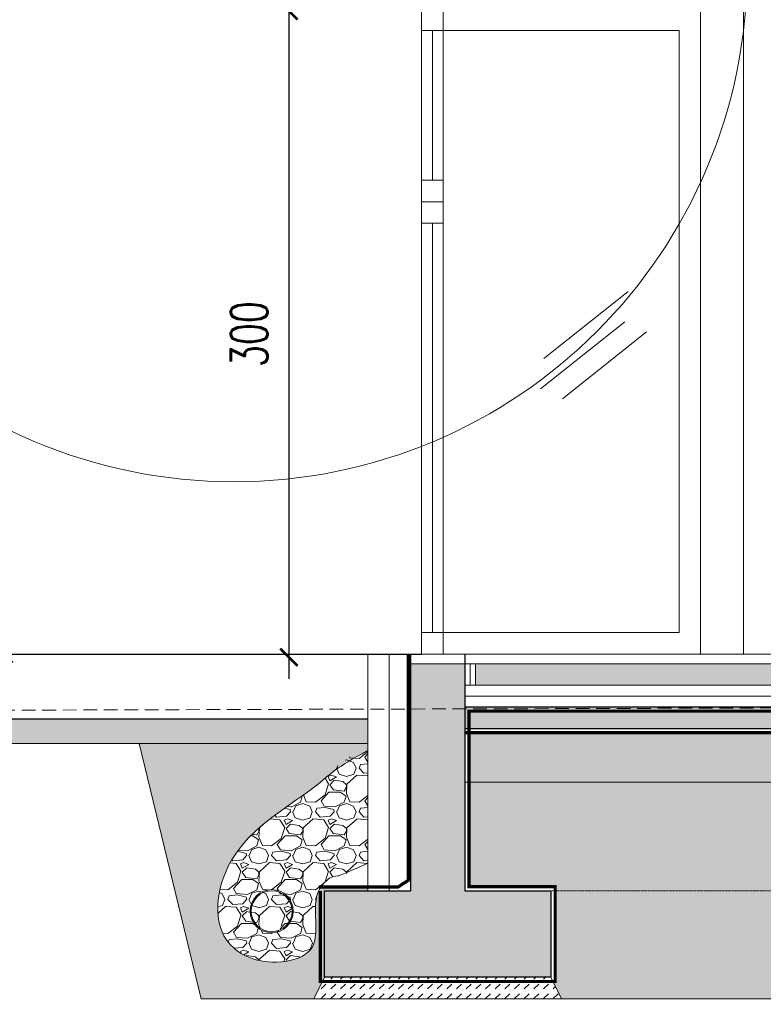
# Model space of a CAD drawing. Header units: millimetres. Extents: x -115268 to 140687, y -37779 to 24471.
# Tile 192 of 256: x 77527 to 77872, y -11042 to -10585. Entities that reach past the tile are written whole.
import ezdxf

# ---------------------------------------------------------------- set-up
doc = ezdxf.new("R2010")
doc.units = ezdxf.units.MM
doc.header["$PDMODE"] = 2
doc.header["$PDSIZE"] = 1
doc.linetypes.add('ACAD_ISO03W100', pattern=[30, 12, -18])
doc.linetypes.add('DASHED', pattern=[19.05, 12.7, -6.35])
doc.layers.get('0').update_dxf_attribs({"lineweight": 9})
for name, color, linetype, lineweight in [('A stolarka', 4, 'Continuous', 9), ('A_CIENKA', 7, 'Continuous', 9), ('A_HATCH', 8, 'Continuous', 9), ('A_IZOLACJA', 8, 'ZIGZAG', 9), ('A_KONSTRUKCJA', 3, 'Continuous', 25), ('A_PRZERYW', 8, 'DASHED', 9), ('A_WIDOK', 253, 'Continuous', 9)]:
    doc.layers.add(name, color=color, linetype=linetype, lineweight=lineweight)
doc.layers.add('A_WYMIAR', color=253, linetype='Continuous', lineweight=5, transparency=0.2)
doc.styles.add('romans 1-100', font='romans.shx', dxfattribs={"width": 0.7, "height": 17})
doc.linetypes.add('ZIGZAG', pattern='A,0.00254,-5.08,[131,ltypeshp.shx,S=5.08,R=0,X=-5.08,Y=0],-10.16,[131,ltypeshp.shx,S=5.08,R=180,X=5.08,Y=0],-5.08', length=20.32254)
doc.dimstyles.new('___SKALA_1_100', dxfattribs={"dimscale": 10, "dimtxt": 17, "dimasz": 0.8, "dimexe": 2, "dimexo": 2, "dimgap": 1, "dimtad": 1, "dimdec": 4, "dimrnd": 0.5, "dimdsep": 46, "dimtxsty": 'romans 1-100', "dimblk": 'ARCHTICK', "dimcen": 0.1, "dimdle": 1, "dimse1": 1, "dimse2": 1, "dimadec": 0, "dimazin": 0, "dimtfac": 1, "dimtdec": 4, "dimtix": 1, "dimtmove": 0, "dimatfit": 3, "dimldrblk": 'ARCHTICK', "dimfxl": 6, "dimfxlon": 1, "dimtolj": 1, "dimarcsym": 0})
pattern_1 = [(45, (32680.1132, 64.7294), (0, 4.49012806), [3.175, -3.175])]

# ---------------------------------------------------------------- blocks, each defined once
blk = doc.blocks.new('_ArchTick')
at = {"color": 0, "linetype": 'ByBlock', "const_width": 0.15}
blk.add_lwpolyline([(-0.5, -0.5), (0.5, 0.5)], dxfattribs=at)
blk = doc.blocks.new('*D447')
at = {"layer": 'A_WYMIAR', "color": 0, "lineweight": -2, "transparency": 16777216}
blk.add_line((77519.36, -10399.44), (77519.36, -10889.43), dxfattribs=at)
at = {"layer": 'Defpoints', "color": 0, "transparency": 16777216}
for p in [(77537.85, -10409.44), (77519.36, -10879.43), (77537.85, -10879.43)]:
    blk.add_point(p, dxfattribs=at)
at = {"layer": 'A_WYMIAR', "color": 0, "lineweight": -2, "transparency": 16777216, "xscale": 8, "yscale": 8, "zscale": 8}
for p, rotation in [((77519.36, -10409.44), 90), ((77519.36, -10879.43), 270)]:
    blk.add_blockref('_ArchTick', p, dxfattribs=dict(at, rotation=rotation))
at = {"layer": 'A_WYMIAR', "color": 0, "transparency": 16777216, "insert": (77500.86, -10644.43), "char_height": 17, "attachment_point": 5, "rotation": 90, "style": 'romans 1-100'}
blk.add_mtext('\\A1;470', dxfattribs=at)
blk = doc.blocks.new('*D448')
at = {"layer": 'A_WYMIAR', "color": 0, "lineweight": -2, "transparency": 16777216}
blk.add_line((77651.76, -10570.89), (77651.76, -10890.87), dxfattribs=at)
at = {"layer": 'Defpoints', "color": 0, "transparency": 16777216}
for p in [(77651.76, -10580.89), (77651.76, -10880.87), (77651.76, -10880.87)]:
    blk.add_point(p, dxfattribs=at)
at = {"layer": 'A_WYMIAR', "color": 0, "lineweight": -2, "transparency": 16777216, "xscale": 8, "yscale": 8, "zscale": 8}
for p, rotation in [((77651.76, -10580.89), 90), ((77651.76, -10880.87), 270)]:
    blk.add_blockref('_ArchTick', p, dxfattribs=dict(at, rotation=rotation))
at = {"layer": 'A_WYMIAR', "color": 0, "transparency": 16777216, "insert": (77633.26, -10730.88), "char_height": 17, "attachment_point": 5, "rotation": 90, "style": 'romans 1-100'}
blk.add_mtext('\\A1;300', dxfattribs=at)

msp = doc.modelspace()

# ---------------------------------------------------------------- hatches: boundary and pattern name
at = {"layer": 'A_CIENKA', "true_color": 0x636466}
h = msp.add_hatch(dxfattribs=at)
h.set_pattern_fill('GRAVEL', color=251, scale=0.8)
h.set_pattern_definition([(228.0127875, (32694.7436, 85.0494), (-162.560000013, -182.87999999), [2.7337715, -270.643869]), (184.969741, (32692.9148, 83.0174), (243.839999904, 20.320001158), [4.691238, -464.432391]), (132.510447, (32688.2412, 82.611), (203.200000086, -223.519999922), [3.307852, -327.477782]), (267.273689, (32680.3164, 77.531), (20.320000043, 406.399999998), [4.272036, -422.931499]), (292.8336542, (32680.1132, 73.2638), (-101.600000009, 243.839999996), [4.18907, -414.718462]), (357.273689, (32681.7388, 69.403), (-406.399999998, 20.320000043), [4.272036, -422.931499]), (37.6942405, (32686.006, 69.1998), (-264.159999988, -203.200000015), [5.649549, -559.3049225]), (72.2553284, (32690.4764, 72.6542), (142.240000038, 447.039999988), [5.333756, -528.042053]), (121.4295656, (32692.102, 77.7342), (-162.560000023, 264.159999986), [4.286504, -424.364366]), (175.2363583, (32689.8668, 81.3918), (223.519999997, -20.320000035), [4.893706, -239.791496]), (222.3974378, (32684.99, 81.7982), (-243.839999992, -223.5200000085), [6.328623, -626.53418]), (138.814075, (32700.4332, 77.3278), (-142.23999999, 121.92000001), [2.160036, -213.844527]), (171.4692344, (32698.8076, 78.7502), (264.160000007, -40.639999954), [4.109456, -406.837112]), (225, (32694.744, 79.36), (-5e-15, -20.32), [2.873675, -25.863145]), (203.1985905, (32693.3212, 81.7982), (101.6, 40.64), [1.5475306, -153.204979]), (291.8014095, (32691.8988, 81.1886), (-20.32, 60.96), [2.188525, -107.238024]), (30.9637565, (32692.7116, 79.1566), (60.96, 40.64), [3.554557, -114.930385]), (161.565051, (32695.7596, 80.9854), (40.64, -20.32), [2.570297, -61.687185]), (16.3895403, (32680.1132, 81.1886), (203.2, 60.96), [3.600704, -356.470613]), (70.346176, (32683.5676, 82.2046), (-81.280000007, -223.519999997), [3.0207915, -299.0577254]), (293.1985905, (32695.7596, 85.0494), (-40.64, 101.6), [3.095041, -151.657469]), (343.6104597, (32696.9788, 82.2046), (-203.200000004, 60.959999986), [3.600704, -356.470613]), (339.443955, (32680.1132, 68.5902), (-101.6, 40.64), [3.472282, -170.1418745]), (294.7751406, (32683.3644, 67.371), (-101.60000012, 223.519999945), [2.909377, -288.028747]), (66.8014095, (32695.9628, 64.7294), (40.64, 101.6), [3.095041, -151.657469]), (17.3540246, (32697.182, 67.5742), (-264.159999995, -81.280000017), [3.406262, -337.219008]), (69.443955, (32686.006, 64.7294), (-40.64, -101.6), [1.736141, -171.878015]), (101.3099325, (32694.7436, 64.7294), (-20.32, 81.28), [1.036117, -102.57596]), (165.963757, (32694.5404, 65.7454), (60.96, -20.32), [4.18907, -79.592437]), (186.009006, (32690.4764, 66.7614), (203.2, 20.32000001), [3.882136, -384.330919]), (303.690068, (32692.7116, 77.328), (-20.32, 40.64), [2.930591, -70.334211]), (353.1572266, (32694.3372, 74.8894), (345.440000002, -40.639999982), [5.116454, -506.5280725]), (60.945396, (32699.4172, 74.2798), (-81.28, -142.24), [2.092066, -207.1151385]), (90, (32700.433, 76.109), (-20.32, 20.32), [1.2192, -19.1008]), (120.256437, (32690.07, 67.371), (81.27999999, -142.240000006), [2.822936, -279.471526]), (48.0127875, (32688.6476, 69.8094), (162.560000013, 182.87999999), [5.467543, -267.910098]), (360, (32692.305, 73.873), (20.32, 20.32), [5.2832, -15.0368]), (325.3048465, (32697.5884, 73.8734), (203.200000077, -142.23999989), [3.2128765, -318.074534]), (254.054604, (32700.23, 72.0446), (-20.32, -81.28), [2.958633, -144.9732]), (207.6459754, (32699.4172, 69.1998), (-386.080000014, -203.199999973), [4.817161, -476.899715]), (175.4260787, (32695.15, 66.9646), (-264.16, 20.32), [5.096236, -504.526772])])
h.paths.add_polyline_path([(80010.85402, -10915.92547), (77735.33365, -10915.92547), (77735.33365, -10938.92547), (80010.85402, -10938.92547)])
h = msp.add_hatch(dxfattribs=at)
h.set_pattern_fill('GRAVEL', color=251, scale=0.8)
h.set_pattern_definition([(228.0127875, (-91572.645, 196026.7232), (-162.560000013, -182.879999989), [2.7337715, -270.6438691]), (184.969741, (-91574.4738, 196024.6912), (243.8399999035, 20.3200011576), [4.6912378, -464.4323911]), (132.5104471, (-91579.1474, 196024.2848), (203.200000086, -223.519999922), [3.3078522, -327.4777824]), (267.273689, (-91587.0722, 196019.2048), (20.3200000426, 406.399999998), [4.2720362, -422.9314994]), (292.8336542, (-91587.2754, 196014.9376), (-101.6000000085, 243.8399999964), [4.1890696, -414.718462]), (357.273689, (-91585.6498, 196011.0768), (-406.399999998, 20.3200000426), [4.2720362, -422.9314994]), (37.69424047, (-91581.38264, 196010.8736), (-264.1599999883, -203.2000000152), [5.6495493, -559.3049225]), (72.25532837, (-91576.91224, 196014.328), (142.2400000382, 447.0399999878), [5.3337562, -528.0420528]), (121.4295656, (-91575.2866, 196019.408), (-162.560000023, 264.1599999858), [4.286504, -424.3643656]), (175.2363583, (-91577.5218, 196023.0656), (223.519999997, -20.320000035), [4.8937062, -239.7914956]), (222.3974378, (-91582.39864, 196023.472), (-243.8399999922, -223.5200000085), [6.3286234, -626.5341801]), (138.8140748, (-91566.9554, 196019.0016), (-142.239999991, 121.92000001), [2.1600363, -213.8445266]), (171.4692344, (-91568.581, 196020.424), (264.160000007, -40.639999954), [4.1094558, -406.837112]), (225, (-91572.645, 196021.034), (-5e-15, -20.32), [2.8736747, -25.8631449]), (203.1985905, (-91574.0674, 196023.472), (101.600000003, 40.639999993), [1.5475306, -153.204979]), (291.8014095, (-91575.49, 196022.8624), (-20.320000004, 60.96), [2.188525, -107.2380239]), (30.9637565, (-91574.677, 196020.8304), (60.96, 40.64), [3.5545573, -114.9303852]), (161.5650512, (-91571.629, 196022.659), (40.64, -20.32), [2.5702971, -61.687185]), (16.38954033, (-91587.2754, 196022.8624), (203.2, 60.96), [3.600704, -356.4706134]), (70.34617594, (-91583.821, 196023.8784), (-81.2800000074, -223.5199999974), [3.0207915, -299.0577254]), (293.1985905, (-91571.629, 196026.7232), (-40.639999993, 101.600000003), [3.0950408, -151.6574687]), (343.61045967, (-91570.4098, 196023.8784), (-203.2000000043, 60.959999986), [3.600704, -356.4706134]), (339.4439548, (-91587.2754, 196010.264), (-101.6, 40.64), [3.4722816, -170.1418745]), (294.7751406, (-91584.0242, 196009.0448), (-101.600000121, 223.519999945), [2.909377, -288.028747]), (66.8014095, (-91571.4258, 196006.4032), (40.639999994, 101.600000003), [3.0950408, -151.6574687]), (17.35402464, (-91570.2066, 196009.248), (-264.159999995, -81.280000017), [3.4062619, -337.2190078]), (69.4439548, (-91581.3826, 196006.4032), (-40.64, -101.6), [1.7361408, -171.8780153]), (101.3099325, (-91572.645, 196006.403), (-20.32, 81.28), [1.0361168, -102.5759597]), (165.9637565, (-91572.848, 196007.419), (60.96, -20.32), [4.1890696, -79.5924367]), (186.00900596, (-91576.9122, 196008.4352), (203.199999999, 20.3200000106), [3.882136, -384.3309189]), (303.6900675, (-91574.677, 196019.0016), (-20.32, 40.64), [2.930591, -70.3342109]), (353.1572266, (-91573.0514, 196016.5632), (345.4400000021, -40.639999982), [5.1164541, -506.5280725]), (60.9453959, (-91567.9714, 196015.9536), (-81.280000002, -142.239999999), [2.0920659, -207.1151385]), (90, (-91566.955, 196017.782), (-20.32, 20.32), [1.2192, -19.1008]), (120.25643716, (-91577.3186, 196009.0448), (81.27999999, -142.240000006), [2.8229357, -279.4715262]), (48.0127875, (-91578.741, 196011.4832), (162.560000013, 182.879999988), [5.467543, -267.9100976]), (360, (-91575.083, 196015.547), (20.32, 20.32), [5.2832, -15.0368]), (325.3048465, (-91569.8002, 196015.5472), (203.200000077, -142.23999989), [3.2128765, -318.0745338]), (254.0546041, (-91567.1586, 196013.7184), (-20.32, -81.28), [2.9586326, -144.9732003]), (207.64597536, (-91567.9714, 196010.8736), (-386.0800000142, -203.199999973), [4.8171608, -476.8997154]), (175.42607874, (-91572.2386, 196008.6384), (-264.16, 20.32), [5.0962357, -504.5267716])])
edge = h.paths.add_edge_path(flags=16)
edge.add_arc((77643.43813, -10998.57249), 10, -180, 180, ccw=False)
edge = h.paths.add_edge_path(flags=16)
edge.add_arc((77643.43813, -10998.57249), 9.5, -180, 180, ccw=False)
h.paths.add_polyline_path([(77688.33365, -10925.319), (77688.33365, -10977.87659), (77675.6554, -10982.24375), (77675.57002, -10982.26055), (77675.48517, -10982.27664), (77675.40087, -10982.29206), (77675.31716, -10982.30685), (77675.23407, -10982.32103), (77675.15162, -10982.33466), (77675.06983, -10982.34775), (77674.98873, -10982.36035), (77674.90836, -10982.37249), (77674.82873, -10982.38422), (77674.74988, -10982.39555), (77674.67183, -10982.40654), (77674.5946, -10982.41722), (77674.51823, -10982.42762), (77674.44274, -10982.43777), (77674.36816, -10982.44772), (77674.29447, -10982.45749), (77674.22166, -10982.46709), (77674.1497, -10982.47654), (77674.07858, -10982.48586), (77674.00828, -10982.49508), (77673.93878, -10982.5042), (77673.87005, -10982.51324), (77673.80207, -10982.52224), (77673.73483, -10982.53119), (77673.66831, -10982.54013), (77673.60248, -10982.54907), (77673.53733, -10982.55803), (77673.47283, -10982.56702), (77673.40896, -10982.57607), (77673.34571, -10982.58519), (77673.28305, -10982.5944), (77673.22097, -10982.60373), (77673.15943, -10982.61318), (77673.09843, -10982.62278), (77673.03795, -10982.63255), (77672.97795, -10982.6425), (77672.91843, -10982.65265), (77672.85936, -10982.66302), (77672.80072, -10982.67364), (77672.74249, -10982.68451), (77672.68465, -10982.69565), (77672.62719, -10982.70709), (77672.57007, -10982.71884), (77672.51329, -10982.73093), (77672.45681, -10982.74336), (77672.40063, -10982.75616), (77672.34471, -10982.76935), (77672.28904, -10982.78294), (77672.23361, -10982.79696), (77672.17838, -10982.81141), (77672.12334, -10982.82633), (77672.06846, -10982.84172), (77672.01374, -10982.85761), (77671.95914, -10982.87402), (77671.90465, -10982.89096), (77671.85025, -10982.90845), (77671.79592, -10982.92651), (77671.74163, -10982.94516), (77671.68737, -10982.96442), (77671.63311, -10982.9843), (77671.57884, -10983.00482), (77671.52454, -10983.02601), (77671.47018, -10983.04788), (77671.41575, -10983.07045), (77671.36122, -10983.09373), (77671.30657, -10983.11775), (77671.2518, -10983.14253), (77671.19686, -10983.16807), (77671.14175, -10983.19441), (77671.08644, -10983.22156), (77671.03092, -10983.24953), (77670.97516, -10983.27835), (77670.91914, -10983.30804), (77670.86285, -10983.3386), (77670.80625, -10983.37007), (77670.74934, -10983.40246), (77670.69209, -10983.43579), (77670.63449, -10983.47007), (77670.5765, -10983.50533), (77670.51812, -10983.54158), (77670.45933, -10983.57883), (77670.40015, -10983.61707), (77670.34059, -10983.65631), (77670.28066, -10983.69651), (77670.22038, -10983.73769), (77670.15977, -10983.77983), (77670.09884, -10983.82293), (77670.03759, -10983.86697), (77669.97606, -10983.91194), (77669.91424, -10983.95785), (77669.85216, -10984.00468), (77669.78983, -10984.05241), (77669.72727, -10984.10106), (77669.66448, -10984.1506), (77669.60148, -10984.20102), (77669.53829, -10984.25233), (77669.47491, -10984.30451), (77669.41138, -10984.35755), (77669.34769, -10984.41145), (77669.28386, -10984.4662), (77669.21991, -10984.52178), (77669.15585, -10984.5782), (77669.0917, -10984.63544), (77669.02747, -10984.69349), (77668.96317, -10984.75235), (77668.89882, -10984.81201), (77668.83443, -10984.87246), (77668.77002, -10984.93369), (77668.70559, -10984.99569), (77668.64118, -10985.05846), (77668.57678, -10985.12199), (77668.51241, -10985.18627), (77668.4481, -10985.25128), (77668.38384, -10985.31703), (77668.31966, -10985.38351), (77668.25557, -10985.4507), (77668.19159, -10985.5186), (77668.12772, -10985.58721), (77668.06399, -10985.6565), (77668.0004, -10985.72648), (77667.93698, -10985.79713), (77667.87373, -10985.86845), (77667.81067, -10985.94044), (77667.74781, -10986.01307), (77667.68517, -10986.08634), (77667.62277, -10986.16026), (77667.56061, -10986.23479), (77667.49871, -10986.30995), (77667.43708, -10986.38572), (77667.37575, -10986.46209), (77667.31472, -10986.53905), (77667.254, -10986.6166), (77667.19362, -10986.69473), (77667.13358, -10986.77343), (77667.07391, -10986.85269), (77667.0146, -10986.93251), (77666.95569, -10987.01287), (77666.89718, -10987.09376), (77666.83908, -10987.17519), (77666.78142, -10987.25713), (77666.7242, -10987.33959), (77666.66745, -10987.42256), (77666.61116, -10987.50602), (77666.55537, -10987.58996), (77666.50007, -10987.67439), (77666.4453, -10987.75929), (77666.39105, -10987.84466), (77666.33735, -10987.93048), (77666.2842, -10988.01674), (77666.23163, -10988.10345), (77666.17965, -10988.19059), (77666.12827, -10988.27815), (77666.07751, -10988.36612), (77666.02737, -10988.45451), (77665.72925, -10989.0155), (77665.45948, -10989.59019), (77665.21842, -10990.17808), (77665.00466, -10990.77954), (77664.81677, -10991.39491), (77664.65332, -10992.02456), (77664.51288, -10992.66886), (77664.39402, -10993.32816), (77664.29531, -10994.00282), (77664.21531, -10994.69322), (77664.15261, -10995.3997), (77664.10576, -10996.12265), (77664.07334, -10996.8624), (77664.05392, -10997.61933), (77664.04607, -10998.39381), (77664.04836, -10999.18618), (77664.05935, -10999.99682), (77664.07762, -11000.82608), (77664.10174, -11001.67433), (77664.13027, -11002.54193), (77664.16179, -11003.42925), (77664.19433, -11004.33594), (77664.22336, -11005.25832), (77664.24356, -11006.19167), (77664.2496, -11007.13126), (77664.23617, -11008.07238), (77664.19793, -11009.0103), (77664.12958, -11009.94032), (77664.02579, -11010.85771), (77663.88124, -11011.75775), (77663.6906, -11012.63572), (77663.44856, -11013.48691), (77663.1498, -11014.30659), (77662.78899, -11015.09004), (77662.36086, -11015.83259), (77661.86359, -11016.5315), (77661.3009, -11017.18725), (77660.67699, -11017.80056), (77659.99608, -11018.37219), (77659.26237, -11018.90289), (77658.48009, -11019.39338), (77657.65345, -11019.84442), (77656.78665, -11020.25675), (77655.88391, -11020.63112), (77654.94944, -11020.96826), (77653.98745, -11021.26892), (77653.00216, -11021.53385), (77651.99778, -11021.76379), (77650.97852, -11021.95948), (77649.9486, -11022.12166), (77648.91221, -11022.25108), (77647.87359, -11022.34849), (77646.83694, -11022.41462), (77645.80647, -11022.45023), (77644.78541, -11022.45595), (77643.77472, -11022.43222), (77642.77507, -11022.37944), (77641.78709, -11022.29801), (77640.81143, -11022.18833), (77639.84875, -11022.0508), (77638.89968, -11021.88583), (77637.96489, -11021.6938), (77637.04502, -11021.47512), (77636.14071, -11021.2302), (77635.25262, -11020.95942), (77634.38139, -11020.6632), (77633.52767, -11020.34193), (77632.69212, -11019.996), (77631.87537, -11019.62583), (77631.07808, -11019.23182), (77630.3009, -11018.81435), (77629.54448, -11018.37384), (77628.80946, -11017.91067), (77628.09649, -11017.42526), (77627.40622, -11016.918), (77626.7393, -11016.3893), (77626.09638, -11015.83954), (77625.4781, -11015.26914), (77624.88512, -11014.6785), (77624.31809, -11014.068), (77623.77764, -11013.43806), (77623.26444, -11012.78907), (77622.77913, -11012.12143), (77622.32214, -11011.4356), (77621.8932, -11010.7322), (77621.4919, -11010.01188), (77621.11781, -11009.27531), (77620.77053, -11008.52314), (77620.44963, -11007.75602), (77620.15471, -11006.97463), (77620.07544, -11006.74068), (77619.67697, -11005.43485), (77619.39193, -11004.32093), (77619.15417, -11003.18591), (77618.963, -11002.03145), (77618.81776, -11000.85918), (77618.71777, -10999.67075), (77618.66237, -10998.46779), (77618.65087, -10997.25194), (77618.6826, -10996.02485), (77618.7569, -10994.78816), (77618.87309, -10993.5435), (77619.0305, -10992.29251), (77619.22846, -10991.03685), (77619.46629, -10989.77813), (77619.74333, -10988.51802), (77620.05889, -10987.25814), (77620.41232, -10986.00014), (77620.80292, -10984.74566), (77621.23005, -10983.49633), (77621.69301, -10982.25381), (77622.19114, -10981.01972), (77622.72377, -10979.79571), (77623.29022, -10978.58342), (77623.88982, -10977.38449), (77624.52191, -10976.20057), (77625.1858, -10975.03328), (77625.88083, -10973.88427), (77626.60632, -10972.75518), (77627.36149, -10971.64727), (77628.14512, -10970.56029), (77628.95592, -10969.49368), (77629.79256, -10968.44688), (77630.65375, -10967.4193), (77631.53817, -10966.41037), (77632.44452, -10965.41953), (77633.37148, -10964.4462), (77634.31774, -10963.48981), (77635.28201, -10962.54979), (77636.26296, -10961.62557), (77637.25929, -10960.71657), (77638.2697, -10959.82222), (77639.29287, -10958.94196), (77640.32749, -10958.0752), (77641.37225, -10957.22139), (77642.42586, -10956.37994), (77643.48699, -10955.55028), (77644.55434, -10954.73185), (77645.62659, -10953.92406), (77646.70245, -10953.12636), (77647.7806, -10952.33817), (77648.85974, -10951.55891), (77649.93855, -10950.78801), (77651.01572, -10950.02491), (77652.08995, -10949.26903), (77653.15993, -10948.5198), (77654.22435, -10947.77664), (77655.2819, -10947.03899), (77656.33128, -10946.30628), (77657.37116, -10945.57792), (77658.40025, -10944.85336), (77659.41723, -10944.13202), (77660.4208, -10943.41332), (77661.40965, -10942.6967), (77662.38247, -10941.98158), (77663.33795, -10941.2674), (77664.27477, -10940.55357), (77665.19164, -10939.83953), (77666.08725, -10939.12471), (77666.96028, -10938.40854), (77667.80943, -10937.69044), (77668.63396, -10936.97025), (77669.43409, -10936.24852), (77670.21016, -10935.52586), (77670.9625, -10934.80288), (77671.69144, -10934.0802), (77672.39732, -10933.35843), (77673.08046, -10932.6382), (77673.7412, -10931.92011), (77674.37987, -10931.20477), (77688.33365, -10920.96658), (77688.33365, -10924.20635)])
at = {"layer": 'A_HATCH', "transparency": 33554687}
h = msp.add_hatch(dxfattribs=at)
h.set_pattern_fill('DASH', color=256, angle=45)
h.set_pattern_definition(pattern_1)
h.paths.add_polyline_path([(78553.51017, -10903.92547), (77733.33365, -10903.92547), (77733.33365, -10913.92547), (78553.51017, -10913.92547)])
h.paths.add_polyline_path([(77517.48387, -11899.65929), (77517.48387, -11861.12596), (77491.98387, -11861.12596), (77491.98387, -11899.65929)], flags=9)
h.paths.add_polyline_path([(77518.61232, -10663.98121), (77518.61232, -10624.88121), (77493.11232, -10624.88121), (77493.11232, -10663.98121)], flags=9)
h.paths.add_polyline_path([(77680.74867, -10749.48121), (77680.74867, -10710.38121), (77655.24867, -10710.38121), (77655.24867, -10749.48121)], flags=9)
h.paths.add_polyline_path([(77515.36541, -11256.67459), (77525.01753, -11256.67459), (77525.01753, -11236.06749), (77515.36541, -11236.06749)], flags=9)
h.paths.add_polyline_path([(77187.87467, -11256.67459), (77399.38899, -11256.67459), (77399.38899, -11236.06749), (77187.87467, -11236.06749)], flags=9)
h.paths.add_polyline_path([(77515.28052, -11322.29221), (77524.93263, -11322.29221), (77524.93263, -11301.68512), (77515.28052, -11301.68512)], flags=9)
h.paths.add_polyline_path([(77515.31462, -11289.59626), (77554.4756, -11289.59626), (77554.4756, -11268.98917), (77515.31462, -11268.98917)], flags=9)
h.paths.add_polyline_path([(77514.20275, -11224.1225), (77557.24505, -11224.1225), (77557.24505, -11203.5154), (77514.20275, -11203.5154)], flags=9)
h.paths.add_polyline_path([(77515.28052, -11191.34469), (77524.93263, -11191.34469), (77524.93263, -11170.7376), (77515.28052, -11170.7376)], flags=9)
h.paths.add_polyline_path([(77514.20275, -11158.64874), (77557.24505, -11158.64874), (77557.24505, -11138.04164), (77514.20275, -11138.04164)], flags=9)
h.paths.add_polyline_path([(77514.20275, -11125.91186), (77557.24505, -11125.91186), (77557.24505, -11105.30476), (77514.20275, -11105.30476)], flags=9)
h.paths.add_polyline_path([(77515.54655, -11093.13405), (77562.47015, -11093.13405), (77562.47015, -11072.52695), (77515.54655, -11072.52695)], flags=9)
h.paths.add_polyline_path([(77153.4927, -11062.82329), (77175.58001, -11062.82329), (77175.58001, -11042.2162), (77153.4927, -11042.2162)], flags=9)
h.paths.add_polyline_path([(77188.26044, -11322.29221), (77277.88527, -11322.29221), (77277.88527, -11301.68512), (77188.26044, -11301.68512)], flags=9)
h.paths.add_polyline_path([(77187.78977, -11290.67966), (77464.30966, -11290.67966), (77464.30966, -11268.77203), (77187.78977, -11268.77203)], flags=9)
h.paths.add_polyline_path([(77187.78977, -11224.08157), (77286.76658, -11224.08157), (77286.76658, -11203.47448), (77187.78977, -11203.47448)], flags=9)
h.paths.add_polyline_path([(77187.78977, -11191.34469), (77399.3041, -11191.34469), (77399.3041, -11170.7376), (77187.78977, -11170.7376)], flags=9)
h.paths.add_polyline_path([(77187.78977, -11160.88547), (77508.45826, -11160.88547), (77508.45826, -11139.90548), (77187.78977, -11139.90548)], flags=9)
h.paths.add_polyline_path([(77188.66972, -11125.87093), (77310.92756, -11125.87093), (77310.92756, -11105.26384), (77188.66972, -11105.26384)], flags=9)
h.paths.add_polyline_path([(77188.66972, -11093.18862), (77346.62333, -11093.18862), (77346.62333, -11072.58153), (77188.66972, -11072.58153)], flags=9)
h.paths.add_polyline_path([(77187.63288, -11060.57452), (77353.31501, -11060.57452), (77353.31501, -11039.96743), (77187.63288, -11039.96743)], flags=9)
h.paths.add_polyline_path([(79357.8378, -10379.78814), (79425.3378, -10379.78814), (79425.3378, -10354.78814), (79357.8378, -10354.78814)], flags=9)
h.paths.add_polyline_path([(78989.95665, -12176.81378), (79072.45665, -12176.81378), (79072.45665, -12151.81378), (78989.95665, -12151.81378)], flags=9)
h.paths.add_polyline_path([(79590.90337, -11696.24955), (79658.40337, -11696.24955), (79658.40337, -11671.24955), (79590.90337, -11671.24955)], flags=9)
h.paths.add_polyline_path([(79000.07936, -10861.28317), (79082.57936, -10861.28317), (79082.57936, -10836.28317), (79000.07936, -10836.28317)], flags=9)
h.paths.add_polyline_path([(78971.71643, -10217.78814), (79041.71643, -10217.78814), (79041.71643, -10192.78814), (78971.71643, -10192.78814)], flags=9)
h.paths.add_polyline_path([(78781.65983, -10329.78814), (78849.15983, -10329.78814), (78849.15983, -10304.78814), (78781.65983, -10304.78814)], flags=9)
h.paths.add_polyline_path([(79243.21513, -11534.24955), (79313.21513, -11534.24955), (79313.21513, -11509.24955), (79243.21513, -11509.24955)], flags=9)
h.paths.add_polyline_path([(78887.74596, -12165.73808), (78950.24596, -12165.73808), (78950.24596, -12140.73808), (78887.74596, -12140.73808)], flags=9)
h.paths.add_polyline_path([(78819.48055, -10849.27667), (78881.98055, -10849.27667), (78881.98055, -10824.27667), (78819.48055, -10824.27667)], flags=9)
h.paths.add_polyline_path([(79748.16796, -11658.94474), (79778.16796, -11658.94474), (79778.16796, -11628.94474), (79748.16796, -11628.94474)], flags=9)
h.paths.add_polyline_path([(77794.15489, -11658.94474), (77824.15489, -11658.94474), (77824.15489, -11628.94474), (77794.15489, -11628.94474)], flags=9)
h.paths.add_polyline_path([(77704.50735, -10303.05506), (77704.50735, -10325.14237), (77725.11444, -10325.14237), (77725.11444, -10303.05506)], flags=9)
h.paths.add_polyline_path([(78327.30931, -10341.08253), (78349.39662, -10341.08253), (78349.39662, -10320.47543), (78327.30931, -10320.47543)], flags=9)
h.paths.add_polyline_path([(78156.3486, -12184.02593), (78178.43592, -12184.02593), (78178.43592, -12163.41884), (78156.3486, -12163.41884)], flags=9)
h.paths.add_polyline_path([(77900.10727, -11657.54394), (77922.19458, -11657.54394), (77922.19458, -11636.93684), (77900.10727, -11636.93684)], flags=9)
h.paths.add_polyline_path([(79503.74373, -11657.54394), (79525.83105, -11657.54394), (79525.83105, -11636.93684), (79503.74373, -11636.93684)], flags=9)
h.paths.add_polyline_path([(77774.33141, -11841.71243), (77774.33141, -11863.79975), (77794.93851, -11863.79975), (77794.93851, -11841.71243)], flags=9)
h.paths.add_polyline_path([(78071.47765, -11793.73246), (78071.47765, -11815.81977), (78092.08475, -11815.81977), (78092.08475, -11793.73246)], flags=9)
h.paths.add_polyline_path([(80083.20902, -11599.61466), (80083.20902, -11621.70197), (80103.81611, -11621.70197), (80103.81611, -11599.61466)], flags=9)
h.paths.add_polyline_path([(80085.32461, -10503.19306), (80085.32461, -10525.28037), (80105.9317, -10525.28037), (80105.9317, -10503.19306)], flags=9)
h.paths.add_polyline_path([(77803.64382, -12304.91209), (77963.6711, -12304.91209), (77963.6711, -12274.00145), (77803.64382, -12274.00145)], flags=9)
h.paths.add_polyline_path([(77730.67232, -11076.45917), (77890.7303, -11076.45917), (77890.7303, -11045.54853), (77730.67232, -11045.54853)], flags=9)
h.paths.add_polyline_path([(80707.70397, -12561.72384), (80767.64258, -12561.72384), (80767.64258, -12530.8132), (80707.70397, -12530.8132)], flags=9)
h.paths.add_polyline_path([(80718.28048, -12673.33893), (80770.04378, -12673.33893), (80770.04378, -12642.42828), (80718.28048, -12642.42828)], flags=9)
h.paths.add_polyline_path([(80671.44203, -12444.56083), (80804.69237, -12444.56083), (80804.69237, -12413.65019), (80671.44203, -12413.65019)], flags=9)
h = msp.add_hatch(dxfattribs=at)
h.set_pattern_fill('ANSI33', color=256)
h.set_pattern_definition([(45, (32680.113, 64.7294), (-4.4901281, 4.4901281), []), (45, (32684.6033, 64.7294), (-4.4901281, 4.4901281), [3.175, -1.5875])])
h.paths.add_polyline_path([(77773.33365, -10989.42547), (77733.33365, -10989.42547), (77733.33365, -10883.92547), (77708.33365, -10883.92547), (77708.33365, -10989.42547), (77668.33365, -10989.42547), (77668.33365, -11029.42547), (77708.33365, -11029.42547), (77773.33365, -11029.42547)])
h.paths.add_polyline_path([(80077.85402, -10989.42547), (80037.85402, -10989.42547), (80037.85402, -10909.42547), (80037.85402, -10879.42547), (80012.85402, -10879.42547), (80012.85402, -10909.42547), (80012.85402, -10989.42547), (79972.85402, -10989.42547), (79972.85402, -11029.42547), (80012.85402, -11029.42547), (80077.85402, -11029.42547)])
h = msp.add_hatch(dxfattribs=at)
h.set_pattern_fill('DASH', color=256, angle=45)
h.set_pattern_definition(pattern_1)
h.paths.add_polyline_path([(77738.33365, -10883.92547), (77738.33365, -10893.92547), (78553.51017, -10893.92547), (78553.51017, -10883.92547)])
h.paths.add_polyline_path([(80007.85402, -10893.92547), (80007.85402, -10883.92547), (79016.8176, -10883.92547), (79016.8176, -10891.43198), (79011.94057, -10883.92547), (78553.51017, -10883.92547), (78553.51017, -10893.92547)])
at = {"layer": 'A_HATCH', "true_color": 0x000000, "transparency": 33554559}
h = msp.add_hatch(color=18, dxfattribs=at)
h.dxf.hatch_style = 1
h.paths.add_polyline_path([(77688.33365, -10920.96658), (77688.33365, -10909.42547), (77003.40663, -10909.42547), (77003.40663, -10920.96658)])
h.paths.add_polyline_path([(80057.85402, -10909.42547), (80057.85402, -10920.96658), (80394.42643, -10920.96658), (80394.42643, -10909.42547)])
at = {"layer": 'A_HATCH', "transparency": 33554687}
h = msp.add_hatch(dxfattribs=at)
h.set_pattern_fill('AR-SAND', color=256, scale=0.2)
h.set_pattern_definition([(37.5, (32680.113, 64.7294), (-0.3200063, 9.7882647), [0, -7.7216, 0, -8.636, 0, -8.255]), (7.5, (32680.113, 64.73), (8.9904657, 14.336502), [0, -4.1656, 0, -6.9596, 0, -2.667]), (327.5, (32673.865, 64.729), (15.8198474, 0.0287437), [0, -2.54, 0, -9.144, 0, -11.938]), (317.5, (32673.865, 64.73), (15.271129, 4.4585865), [0, -1.27, 0, -5.9944, 0, -6.858])])
edge = h.paths.add_edge_path()
edge.add_spline(control_points=[(77666.5522, -10987.59476), (77666.21635, -10988.10422), (77663.81174, -10992.28395), (77664.03156, -11000.7486), (77664.77699, -11018.86837), (77641.68354, -11025.31197), (77613.91358, -11012.50239), (77621.62812, -10964.71408), (77661.01807, -10945.34018), (77673.45969, -10932.36922), (77688.33365, -10924.20635)], knot_values=[47.550004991, 47.550004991, 47.550004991, 47.550004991, 49.956071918, 66.320102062, 77.600305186, 93.451729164, 117.578861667, 155.333075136, 202.222132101, 215.061406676, 215.061406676, 215.061406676, 215.061406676], degree=3, periodic=0)
edge.add_line((77688.33365, -10924.20635), (77688.33365, -10920.96658))
edge.add_line((77688.33365, -10920.96658), (77582.23767, -10920.96658))
edge.add_line((77582.23767, -10920.96658), (77610.99924, -11039.42547))
edge.add_line((77610.99924, -11039.42547), (77663.33365, -11039.42547))
edge.add_line((77663.33365, -11039.42547), (77668.33365, -11029.42547))
edge.add_line((77668.33365, -11029.42547), (77668.33365, -10989.42547))
edge.add_line((77668.33365, -10989.42547), (77688.33365, -10989.42547))
edge.add_line((77688.33365, -10989.42547), (77688.33365, -10987.59476))
edge.add_line((77688.33365, -10987.59476), (77666.5522, -10987.59476))
h.paths.add_polyline_path([(80010.85402, -10938.92547), (77735.33365, -10938.92547), (77735.33365, -10987.42547), (77775.33365, -10987.42547), (77775.33365, -11031.42547), (77774.33365, -11031.42547), (77778.33365, -11039.42547), (79967.85402, -11039.42547), (79972.85402, -11029.42547), (79972.85402, -10989.42547), (80012.85402, -10989.42547), (80012.85402, -10987.42547), (80010.85402, -10987.42547)])
edge = h.paths.add_edge_path()
edge.add_line((80163.95, -10920.96658), (80057.85402, -10920.96658))
edge.add_line((80057.85402, -10920.96658), (80057.85402, -10924.20635))
edge.add_spline(control_points=[(80057.85402, -10924.20635), (80072.72798, -10932.36922), (80085.1696, -10945.34018), (80124.55955, -10964.71408), (80132.27409, -11012.50239), (80104.50413, -11025.31197), (80081.41068, -11018.86837), (80082.15611, -11000.7486), (80082.43838, -10989.87881), (80075.61144, -10982.83135), (80073.16317, -10982.64015), (80070.95795, -10982.32957), (80057.85402, -10976.5217)], knot_values=[47.550004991, 47.550004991, 47.550004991, 47.550004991, 60.389279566, 107.278336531, 145.03255, 169.159682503, 185.011106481, 196.291309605, 212.65533975, 223.599852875, 232.277114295, 234.313552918, 234.313552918, 234.313552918, 234.313552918], degree=3, periodic=0)
edge.add_line((80057.85402, -10976.5217), (80057.85402, -10989.42547))
edge.add_line((80057.85402, -10989.42547), (80077.85402, -10989.42547))
edge.add_line((80077.85402, -10989.42547), (80077.85402, -11029.42547))
edge.add_line((80077.85402, -11029.42547), (80082.85402, -11039.42547))
edge.add_line((80082.85402, -11039.42547), (80135.18843, -11039.42547))
edge.add_line((80135.18843, -11039.42547), (80163.95, -10920.96658))
h = msp.add_hatch(dxfattribs=at)
h.set_pattern_fill('DASH', color=256, angle=45)
h.set_pattern_definition(pattern_1)
h.paths.add_polyline_path([(77668.33365, -11029.42547), (77733.33365, -11029.42547), (77773.33365, -11029.42547), (77778.33365, -11039.42547), (77663.33365, -11039.42547)])

# ---------------------------------------------------------------- linework, layer by layer
at = {"layer": 'A stolarka'}
for p, q in [((77713.33365, -10879.42547), (77713.33365, -10579.93695)), ((77723.33365, -10879.42547), (77723.33365, -10579.93695)), ((77718.33365, -10659.42547), (77718.33365, -10589.93695)), ((77718.33365, -10869.42547), (77718.33365, -10679.42547)), ((77770.14459, -10742.21572), (77809.28002, -10711.09631)), ((77768.54138, -10756.26669), (77807.67681, -10725.14728)), ((77778.67881, -10760.98184), (77817.81424, -10729.86242))]:
    msp.add_line(p, q, dxfattribs=at)
for points in [[(77723.33365, -10589.93695), (77723.33365, -10579.93695), (77713.33365, -10579.93695), (77713.33365, -10589.93695), (77723.33365, -10589.93695)], [(77723.33365, -10669.42547), (77723.33365, -10659.42547), (77713.33365, -10659.42547), (77713.33365, -10669.42547), (77723.33365, -10669.42547)], [(77723.33365, -10679.42547), (77723.33365, -10669.42547), (77713.33365, -10669.42547), (77713.33365, -10679.42547), (77723.33365, -10679.42547)], [(77723.33365, -10869.42547), (77713.33365, -10869.42547), (77713.33365, -10879.42547), (77723.33365, -10879.42547)], [(77723.33365, -10879.42547), (77723.33365, -10869.42547)]]:
    msp.add_lwpolyline(points, dxfattribs=at)
at = {"layer": 'A_CIENKA'}
for p, q in [((77842.85402, -10879.42547), (77842.85402, -10579.93695)), ((77862.85402, -10879.42547), (77862.85402, -10579.93695)), ((77723.33365, -10589.93695), (77832.85402, -10589.93695)), ((77832.85402, -10869.42547), (77832.85402, -10589.93695)), ((77723.33365, -10869.42547), (77832.85402, -10869.42547)), ((77003.40663, -10909.42547), (77688.33365, -10909.42547)), ((79967.85402, -11039.42547), (77666.33365, -11039.42547))]:
    msp.add_line(p, q, dxfattribs=at)
at = {"layer": 'A_CIENKA', "linetype": 'ACAD_ISO03W100', "ltscale": 0.005}
msp.add_line((77773.33365, -10989.42547), (79972.85402, -10989.42547), dxfattribs=at)
at = {"layer": 'A_CIENKA'}
for points in [[(77688.33365, -10879.42547), (77688.33365, -10989.42547)], [(77663.33365, -11039.42547), (77610.99924, -11039.42547), (77582.23767, -10920.96658)], [(77773.33365, -11029.42547), (77778.33365, -11039.42547), (77663.33365, -11039.42547), (77668.33365, -11029.42547)]]:
    msp.add_lwpolyline(points, dxfattribs=at)
for radius in [10, 9.5]:
    msp.add_circle((77643.73665, -10998.79081), radius, dxfattribs=at)
at = {"layer": 'A_CIENKA', "ltscale": 0.2}
msp.add_open_spline([(77688.33365, -10924.20635), (77673.45969, -10932.36922), (77661.01807, -10945.34018), (77621.62812, -10964.71408), (77613.91358, -11012.50239), (77641.68354, -11025.31197), (77664.77699, -11018.86837), (77664.03156, -11000.7486), (77663.74929, -10989.87881), (77670.57623, -10982.83135), (77673.0245, -10982.64015), (77675.22972, -10982.32957), (77688.33365, -10976.5217)], degree=3, knots=[47.550004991, 47.550004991, 47.550004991, 47.550004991, 60.389279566, 107.278336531, 145.03255, 169.159682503, 185.011106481, 196.291309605, 212.65533975, 223.599852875, 232.277114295, 234.313552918, 234.313552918, 234.313552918, 234.313552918], dxfattribs=at)
at = {"layer": 'A_HATCH', "color": 240, "ltscale": 0.5, "true_color": 0xed1f24}
msp.add_circle((77626.20596, -10561.13182), 238.30431, dxfattribs=at)
at = {"layer": 'A_IZOLACJA', "ltscale": 0.3}
msp.add_line((77733.33365, -10898.92547), (77735.83365, -10898.92547), dxfattribs=at)
at = {"layer": 'A_IZOLACJA', "ltscale": 0.01}
msp.add_line((77735.83365, -10898.92547), (80012.85402, -10898.92547), dxfattribs=at)
at = {"layer": 'A_IZOLACJA', "linetype": 'DASHED', "ltscale": 0.01, "const_width": 1.5}
for points in [[(77665.60166, -10987.59476), (77702.33244, -10987.59476), (77707.15215, -10984.48447), (77707.15215, -10879.42547)], [(77666.33365, -10989.42547), (77666.33365, -11031.42547), (77775.33365, -11031.42547), (77775.33365, -10987.42547), (77735.33365, -10987.42547), (77735.33365, -10905.92547), (80010.85402, -10905.92547)], [(77733.33365, -10915.92547), (80012.85402, -10915.92547)]]:
    msp.add_lwpolyline(points, dxfattribs=at)
at = {"layer": 'A_IZOLACJA', "ltscale": 0.01}
for points in [[(77698.33365, -10879.42547), (77698.33365, -10989.42547)], [(77735.83365, -10883.92547), (77735.83365, -10893.92547)]]:
    msp.add_lwpolyline(points, dxfattribs=at)
at = {"layer": 'A_KONSTRUKCJA'}
for p, q in [((77733.33365, -10903.92547), (80012.85402, -10903.92547)), ((77342.85402, -10909.42547), (77688.33365, -10909.42547)), ((77733.33365, -10913.92547), (80012.85402, -10913.92547))]:
    msp.add_line(p, q, dxfattribs=at)
for points in [[(77342.85402, -10909.42547), (77342.85402, -10894.42547), (77377.85402, -10894.42547), (77377.85402, -10879.42547), (77713.33365, -10879.42547)], [(77733.33365, -10879.42547), (77733.33365, -10989.42547), (77773.33365, -10989.42547), (77773.33365, -11029.42547), (77708.33365, -11029.42547), (77668.33365, -11029.42547), (77668.33365, -10989.42547), (77708.33365, -10989.42547), (77708.33365, -10879.42547)]]:
    msp.add_lwpolyline(points, dxfattribs=at)
at = {"layer": 'A_PRZERYW', "ltscale": 0.5}
msp.add_line((76908.61226, -10907.26587), (80394.42643, -10897.17602), dxfattribs=at)
at = {"layer": 'A_WIDOK'}
for p, q in [((77377.85402, -10879.42547), (80037.85402, -10879.42547)), ((77708.33365, -10883.92547), (80012.85402, -10883.92547)), ((77733.33365, -10893.92547), (80012.85402, -10893.92547)), ((77733.33365, -10938.92547), (80012.85402, -10938.92547))]:
    msp.add_line(p, q, dxfattribs=at)
msp.add_lwpolyline([(77733.33365, -10883.92547), (77738.33365, -10883.92547), (77738.33365, -10893.92547)], dxfattribs=at)
at = {"layer": 'A_WYMIAR'}
msp.add_line((77733.33365, -11029.42547), (77708.33365, -11029.42547), dxfattribs=at)
msp.add_lwpolyline([(77688.33365, -10920.96658), (77003.40663, -10920.96658), (77003.40663, -10909.42547), (77688.33365, -10909.42547)], dxfattribs=at)
msp.add_lwpolyline([(77688.33365, -10920.96658), (77003.40663, -10920.96658), (77003.40663, -10909.42547), (77688.33365, -10909.42547)], dxfattribs=at)

# ---------------------------------------------------------------- dimensions: what is measured, and where the dimension line sits
for base, p1, p2, picture, middle in [((77519.36232, -10879.42547), (77537.85402, -10409.43695), (77537.85402, -10879.42547), '*D447', (77500.86232, -10644.43121)), ((77651.76027, -10880.87407), (77651.76027, -10580.88555), (77651.76027, -10880.87407), '*D448', (77633.26027, -10730.87981))]:
    dim = msp.add_linear_dim(base=base, p1=p1, p2=p2, angle=90, dimstyle='___SKALA_1_100', dxfattribs=at)
    dim.commit()
    dim.dimension.update_dxf_attribs({"geometry": picture, "text_midpoint": middle})

doc.saveas('drawing.dxf')
